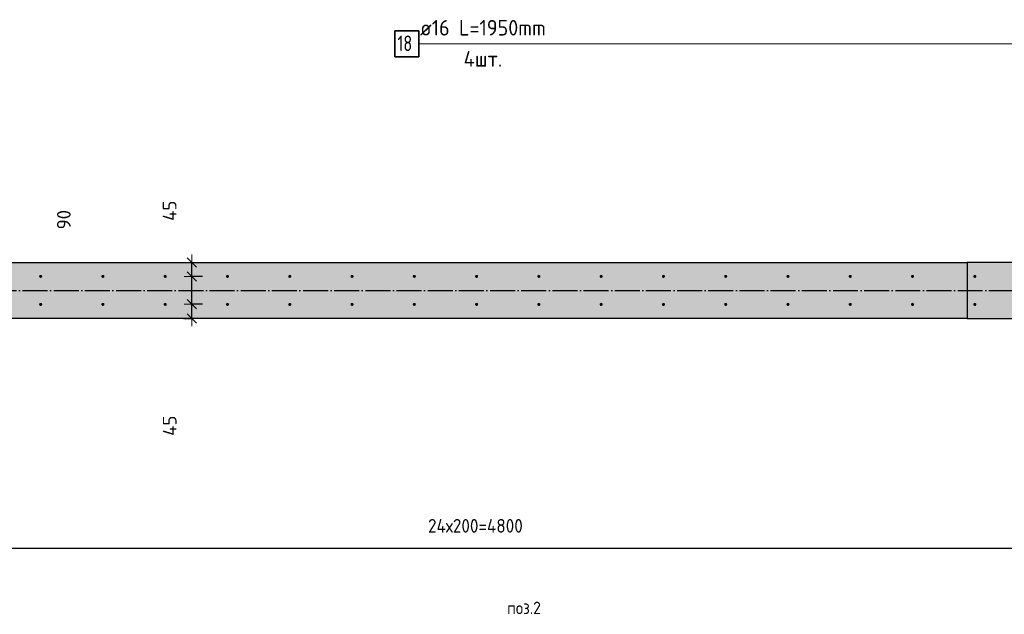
# Model space of a CAD drawing. Header units: millimetres. Extents: x -17997 to 37135, y 45383 to 72408.
# Tile 22 of 67: x 10003 to 13165, y 52299 to 54210. Entities that reach past the tile are written whole.
import ezdxf

# ---------------------------------------------------------------- set-up
doc = ezdxf.new("R2010")
doc.units = ezdxf.units.MM
doc.header["$PDMODE"] = 65
doc.linetypes.add('______11', pattern=[100, 80, -10, 0, -10])
doc.linetypes.add('______5', pattern=[220, 160, -20, 20, -20])
for name, color, linetype, lineweight in [('Standard', 7, 'Continuous', 25), ('Арм.стержн. вертикальными 1', 22, 'Continuous', 35), ('Размерная линия_ общее', 7, 'Continuous', 13)]:
    doc.layers.add(name, color=color, linetype=linetype, lineweight=lineweight)
doc.layers.add('Арм.стержн. вертикальными 2', color=7, linetype='Continuous', lineweight=35, true_color=0x006e00)
doc.layers.add('Осевая линия_ общее', color=7, linetype='______5', lineweight=13, true_color=0xa0a0a0)
doc.styles.add('ISOCPEUR', font='ISOCPEUR')
doc.dimstyles.new('DIMSTYLE_11', dxfattribs={"dimtxt": 44, "dimasz": 50, "dimexe": 0, "dimexo": 0, "dimgap": 22, "dimtad": 2, "dimdec": 0, "dimrnd": 5, "dimzin": 12, "dimdsep": 46, "dimtxsty": 'ISOCPEUR', "dimblk1": 'ALL_ML_STRICH', "dimblk2": 'ALL_ML_STRICH', "dimsah": 1, "dimcen": 0, "dimclrd": 7, "dimclre": 256, "dimclrt": 7, "dimadec": 0, "dimazin": 0, "dimtfac": 1, "dimtdec": 0, "dimtix": 1, "dimtmove": 2, "dimatfit": 3, "dimfxl": 0, "dimtvp": 1.2, "dimtzin": 0, "dimlwd": 0, "dimlwe": -3, "dimarcsym": 0})
doc.dimstyles.new('DIMSTYLE_3', dxfattribs={"dimtxt": 44, "dimasz": 50, "dimexe": 0, "dimexo": 0, "dimgap": 22, "dimtad": 2, "dimdec": 0, "dimrnd": 5, "dimzin": 12, "dimdsep": 46, "dimtxsty": 'ISOCPEUR', "dimblk1": 'ALL_ML_STRICH', "dimblk2": 'ALL_ML_STRICH', "dimsah": 1, "dimcen": 0, "dimclrd": 7, "dimclre": 256, "dimclrt": 7, "dimadec": 0, "dimazin": 0, "dimtfac": 1, "dimtdec": 0, "dimtix": 1, "dimtmove": 2, "dimatfit": 3, "dimfxl": 0, "dimtzin": 0, "dimlwd": 0, "dimlwe": -3, "dimarcsym": 0})

# ---------------------------------------------------------------- blocks, each defined once
blk = doc.blocks.new('ALL_ML_STRICH')
at = {"color": 0, "linetype": 'ByBlock', "lineweight": -2}
for p, q in [((-1, 0), (0.5, 0)), ((-0.3, -0.3), (0.3, 0.3)), ((0, -0.5), (0, 0.5))]:
    blk.add_line(p, q, dxfattribs=at)
blk = doc.blocks.new('*D254')
at = {"layer": 'DEFPOINTS', "color": 7, "linetype": 'Continuous', "lineweight": 13, "transparency": 33554687}
for p in [(10609.5, 53295.5), (10509, 53250), (10555.8, 53250)]:
    blk.add_point(p, dxfattribs=at)
at = {"layer": 'Размерная линия_ общее', "color": 253, "linetype": 'Continuous', "lineweight": -2, "true_color": 0xa0a0a0, "transparency": 33554687}
for p, q in [((10589.5, 53295.5), (10555.8, 53295.5)), ((10529, 53250), (10555.8, 53250))]:
    blk.add_line(p, q, dxfattribs=at)
at = {"layer": 'Размерная линия_ общее', "color": 7, "linetype": 'Continuous', "lineweight": -2, "transparency": 33554687}
blk.add_line((10555.8, 53250), (10555.8, 53295.5), dxfattribs=at)
at = {"layer": 'Размерная линия_ общее', "color": 7, "linetype": 'Continuous', "lineweight": 13, "transparency": 33554687, "xscale": 50, "yscale": 50, "zscale": 50}
for p, rotation in [((10555.8, 53295.5), 90), ((10555.8, 53250), 270)]:
    blk.add_blockref('ALL_ML_STRICH', p, dxfattribs=dict(at, rotation=rotation))
at = {"layer": 'Размерная линия_ общее', "color": 7, "linetype": 'Continuous', "lineweight": 13, "transparency": 33554687, "insert": (10484.4, 52905.1), "char_height": 44, "width": 88, "attachment_point": 5, "rotation": 90, "style": 'ISOCPEUR'}
blk.add_mtext('\\A1;{45}', dxfattribs=at)
blk = doc.blocks.new('*D255')
at = {"layer": 'DEFPOINTS', "color": 7, "linetype": 'Continuous', "lineweight": 13, "transparency": 33554687}
for p in [(10609.5, 53385), (10555.8, 53295.5), (10609.5, 53295.5)]:
    blk.add_point(p, dxfattribs=at)
at = {"layer": 'Размерная линия_ общее', "color": 253, "linetype": 'Continuous', "lineweight": -2, "true_color": 0xa0a0a0, "transparency": 33554687}
for p, q in [((10589.5, 53385), (10555.8, 53385)), ((10589.5, 53295.5), (10555.8, 53295.5))]:
    blk.add_line(p, q, dxfattribs=at)
at = {"layer": 'Размерная линия_ общее', "color": 7, "linetype": 'Continuous', "lineweight": -2, "transparency": 33554687}
blk.add_line((10555.8, 53295.5), (10555.8, 53385), dxfattribs=at)
at = {"layer": 'Размерная линия_ общее', "color": 7, "linetype": 'Continuous', "lineweight": 13, "transparency": 33554687, "xscale": 50, "yscale": 50, "zscale": 50}
for p, rotation in [((10555.8, 53385), 90), ((10555.8, 53295.5), 270)]:
    blk.add_blockref('ALL_ML_STRICH', p, dxfattribs=dict(at, rotation=rotation))
at = {"layer": 'Размерная линия_ общее', "color": 7, "linetype": 'Continuous', "lineweight": 13, "transparency": 33554687, "insert": (10144.4, 53567.2), "char_height": 44, "width": 88, "attachment_point": 5, "rotation": 90, "style": 'ISOCPEUR'}
blk.add_mtext('\\A1;{90}', dxfattribs=at)
blk = doc.blocks.new('*D256')
at = {"layer": 'DEFPOINTS', "color": 7, "linetype": 'Continuous', "lineweight": 13, "transparency": 33554687}
for p in [(10509, 53430), (10555.8, 53385), (10609.5, 53385)]:
    blk.add_point(p, dxfattribs=at)
at = {"layer": 'Размерная линия_ общее', "color": 253, "linetype": 'Continuous', "lineweight": -2, "true_color": 0xa0a0a0, "transparency": 33554687}
for p, q in [((10529, 53430), (10555.8, 53430)), ((10589.5, 53385), (10555.8, 53385))]:
    blk.add_line(p, q, dxfattribs=at)
at = {"layer": 'Размерная линия_ общее', "color": 7, "linetype": 'Continuous', "lineweight": -2, "transparency": 33554687}
blk.add_line((10555.8, 53385), (10555.8, 53430), dxfattribs=at)
at = {"layer": 'Размерная линия_ общее', "color": 7, "linetype": 'Continuous', "lineweight": 13, "transparency": 33554687, "xscale": 50, "yscale": 50, "zscale": 50}
for p, rotation in [((10555.8, 53430), 90), ((10555.8, 53385), 270)]:
    blk.add_blockref('ALL_ML_STRICH', p, dxfattribs=dict(at, rotation=rotation))
at = {"layer": 'Размерная линия_ общее', "color": 7, "linetype": 'Continuous', "lineweight": 13, "transparency": 33554687, "insert": (10484.1, 53595.8), "char_height": 44, "width": 88, "attachment_point": 5, "rotation": 90, "style": 'ISOCPEUR'}
blk.add_mtext('\\A1;{45}', dxfattribs=at)
blk = doc.blocks.new('*D272')
at = {"layer": 'DEFPOINTS', "color": 7, "linetype": 'Continuous', "lineweight": 13, "transparency": 33554687}
for p in [(9070, 53295), (13870, 53295), (9070, 52511.5)]:
    blk.add_point(p, dxfattribs=at)
at = {"layer": 'Размерная линия_ общее', "color": 253, "linetype": 'Continuous', "lineweight": -2, "true_color": 0xa0a0a0, "transparency": 33554687}
for p, q in [((9070, 53275), (9070, 52511.5)), ((13870, 53275), (13870, 52511.5))]:
    blk.add_line(p, q, dxfattribs=at)
at = {"layer": 'Размерная линия_ общее', "color": 7, "linetype": 'Continuous', "lineweight": -2, "transparency": 33554687}
blk.add_line((9070, 52511.5), (13870, 52511.5), dxfattribs=at)
at = {"layer": 'Размерная линия_ общее', "color": 7, "linetype": 'Continuous', "lineweight": 13, "transparency": 33554687, "xscale": 50, "yscale": 50, "zscale": 50, "rotation": 180}
blk.add_blockref('ALL_ML_STRICH', (9070, 52511.5), dxfattribs=at)
at = {"layer": 'Размерная линия_ общее', "color": 7, "linetype": 'Continuous', "lineweight": 13, "transparency": 33554687, "xscale": 50, "yscale": 50, "zscale": 50}
blk.add_blockref('ALL_ML_STRICH', (13870, 52511.5), dxfattribs=at)
at = {"layer": 'Размерная линия_ общее', "color": 7, "linetype": 'Continuous', "lineweight": 13, "transparency": 33554687, "insert": (11314, 52605.5), "char_height": 44, "width": 2.2, "attachment_point": 1, "line_spacing_factor": 0.60241, "style": 'ISOCPEUR'}
blk.add_mtext('\\W0.91;24х200=4800', dxfattribs=at)
blk = doc.blocks.new('СЛОЖНЫЙ_ОБЪЕКТ_1')
at = {"layer": 'Осевая линия_ общее', "color": 253, "linetype": '______11', "lineweight": -3, "true_color": 0xa0a0a0, "transparency": 33554687}
blk.add_line((-2000, 53340), (14790, 53340), dxfattribs=at)

msp = doc.modelspace()

# ---------------------------------------------------------------- hatches: boundary and pattern name
at = {"linetype": 'Continuous', "lineweight": 13, "transparency": 33554687}
for points in [[(13045, 53430), (8320, 53430), (8320, 53250), (13045, 53250)], [(13265, 53430), (13045, 53430), (13045, 53250), (13265, 53250)]]:
    msp.add_hatch(color=7, dxfattribs=at).paths.add_polyline_path(points)
at = {"layer": 'Арм.стержн. вертикальными 1', "linetype": 'Continuous', "lineweight": 50, "transparency": 33554687}
for points in [[(10075, 53385), (10074.6, 53386.9), (10073.6, 53388.5), (10071.9, 53389.6), (10070, 53390), (10068.1, 53389.6), (10066.5, 53388.5), (10065.4, 53386.9), (10065, 53385), (10065.4, 53383.1), (10066.5, 53381.5), (10068.1, 53380.4), (10070, 53380), (10071.9, 53380.4), (10073.6, 53381.5), (10074.6, 53383.1)], [(10275, 53385), (10274.6, 53386.9), (10273.6, 53388.5), (10271.9, 53389.6), (10270, 53390), (10268.1, 53389.6), (10266.5, 53388.5), (10265.4, 53386.9), (10265, 53385), (10265.4, 53383.1), (10266.5, 53381.5), (10268.1, 53380.4), (10270, 53380), (10271.9, 53380.4), (10273.6, 53381.5), (10274.6, 53383.1)], [(10475, 53385), (10474.6, 53386.9), (10473.6, 53388.5), (10471.9, 53389.6), (10470, 53390), (10468.1, 53389.6), (10466.5, 53388.5), (10465.4, 53386.9), (10465, 53385), (10465.4, 53383.1), (10466.5, 53381.5), (10468.1, 53380.4), (10470, 53380), (10471.9, 53380.4), (10473.6, 53381.5), (10474.6, 53383.1)], [(10675, 53385), (10674.6, 53386.9), (10673.6, 53388.5), (10671.9, 53389.6), (10670, 53390), (10668.1, 53389.6), (10666.5, 53388.5), (10665.4, 53386.9), (10665, 53385), (10665.4, 53383.1), (10666.5, 53381.5), (10668.1, 53380.4), (10670, 53380), (10671.9, 53380.4), (10673.6, 53381.5), (10674.6, 53383.1)], [(10875, 53385), (10874.6, 53386.9), (10873.6, 53388.5), (10871.9, 53389.6), (10870, 53390), (10868.1, 53389.6), (10866.5, 53388.5), (10865.4, 53386.9), (10865, 53385), (10865.4, 53383.1), (10866.5, 53381.5), (10868.1, 53380.4), (10870, 53380), (10871.9, 53380.4), (10873.6, 53381.5), (10874.6, 53383.1)], [(11075, 53385), (11074.6, 53386.9), (11073.6, 53388.5), (11071.9, 53389.6), (11070, 53390), (11068.1, 53389.6), (11066.5, 53388.5), (11065.4, 53386.9), (11065, 53385), (11065.4, 53383.1), (11066.5, 53381.5), (11068.1, 53380.4), (11070, 53380), (11071.9, 53380.4), (11073.6, 53381.5), (11074.6, 53383.1)], [(11275, 53385), (11274.6, 53386.9), (11273.6, 53388.5), (11271.9, 53389.6), (11270, 53390), (11268.1, 53389.6), (11266.5, 53388.5), (11265.4, 53386.9), (11265, 53385), (11265.4, 53383.1), (11266.5, 53381.5), (11268.1, 53380.4), (11270, 53380), (11271.9, 53380.4), (11273.6, 53381.5), (11274.6, 53383.1)], [(11475, 53385), (11474.6, 53386.9), (11473.6, 53388.5), (11471.9, 53389.6), (11470, 53390), (11468.1, 53389.6), (11466.5, 53388.5), (11465.4, 53386.9), (11465, 53385), (11465.4, 53383.1), (11466.5, 53381.5), (11468.1, 53380.4), (11470, 53380), (11471.9, 53380.4), (11473.6, 53381.5), (11474.6, 53383.1)], [(11675, 53385), (11674.6, 53386.9), (11673.6, 53388.5), (11671.9, 53389.6), (11670, 53390), (11668.1, 53389.6), (11666.5, 53388.5), (11665.4, 53386.9), (11665, 53385), (11665.4, 53383.1), (11666.5, 53381.5), (11668.1, 53380.4), (11670, 53380), (11671.9, 53380.4), (11673.6, 53381.5), (11674.6, 53383.1)], [(11875, 53385), (11874.6, 53386.9), (11873.6, 53388.5), (11871.9, 53389.6), (11870, 53390), (11868.1, 53389.6), (11866.5, 53388.5), (11865.4, 53386.9), (11865, 53385), (11865.4, 53383.1), (11866.5, 53381.5), (11868.1, 53380.4), (11870, 53380), (11871.9, 53380.4), (11873.6, 53381.5), (11874.6, 53383.1)], [(12075, 53385), (12074.6, 53386.9), (12073.6, 53388.5), (12071.9, 53389.6), (12070, 53390), (12068.1, 53389.6), (12066.5, 53388.5), (12065.4, 53386.9), (12065, 53385), (12065.4, 53383.1), (12066.5, 53381.5), (12068.1, 53380.4), (12070, 53380), (12071.9, 53380.4), (12073.6, 53381.5), (12074.6, 53383.1)], [(12275, 53385), (12274.6, 53386.9), (12273.6, 53388.5), (12271.9, 53389.6), (12270, 53390), (12268.1, 53389.6), (12266.5, 53388.5), (12265.4, 53386.9), (12265, 53385), (12265.4, 53383.1), (12266.5, 53381.5), (12268.1, 53380.4), (12270, 53380), (12271.9, 53380.4), (12273.6, 53381.5), (12274.6, 53383.1)], [(12475, 53385), (12474.6, 53386.9), (12473.6, 53388.5), (12471.9, 53389.6), (12470, 53390), (12468.1, 53389.6), (12466.5, 53388.5), (12465.4, 53386.9), (12465, 53385), (12465.4, 53383.1), (12466.5, 53381.5), (12468.1, 53380.4), (12470, 53380), (12471.9, 53380.4), (12473.6, 53381.5), (12474.6, 53383.1)], [(12675, 53385), (12674.6, 53386.9), (12673.6, 53388.5), (12671.9, 53389.6), (12670, 53390), (12668.1, 53389.6), (12666.5, 53388.5), (12665.4, 53386.9), (12665, 53385), (12665.4, 53383.1), (12666.5, 53381.5), (12668.1, 53380.4), (12670, 53380), (12671.9, 53380.4), (12673.6, 53381.5), (12674.6, 53383.1)], [(12875, 53385), (12874.6, 53386.9), (12873.6, 53388.5), (12871.9, 53389.6), (12870, 53390), (12868.1, 53389.6), (12866.5, 53388.5), (12865.4, 53386.9), (12865, 53385), (12865.4, 53383.1), (12866.5, 53381.5), (12868.1, 53380.4), (12870, 53380), (12871.9, 53380.4), (12873.6, 53381.5), (12874.6, 53383.1)], [(13075, 53385), (13074.6, 53386.9), (13073.6, 53388.5), (13071.9, 53389.6), (13070, 53390), (13068.1, 53389.6), (13066.5, 53388.5), (13065.4, 53386.9), (13065, 53385), (13065.4, 53383.1), (13066.5, 53381.5), (13068.1, 53380.4), (13070, 53380), (13071.9, 53380.4), (13073.6, 53381.5), (13074.6, 53383.1)], [(10075, 53295), (10074.6, 53296.9), (10073.6, 53298.5), (10071.9, 53299.6), (10070, 53300), (10068.1, 53299.6), (10066.5, 53298.5), (10065.4, 53296.9), (10065, 53295), (10065.4, 53293.1), (10066.5, 53291.5), (10068.1, 53290.4), (10070, 53290), (10071.9, 53290.4), (10073.6, 53291.5), (10074.6, 53293.1)], [(10275, 53295), (10274.6, 53296.9), (10273.6, 53298.5), (10271.9, 53299.6), (10270, 53300), (10268.1, 53299.6), (10266.5, 53298.5), (10265.4, 53296.9), (10265, 53295), (10265.4, 53293.1), (10266.5, 53291.5), (10268.1, 53290.4), (10270, 53290), (10271.9, 53290.4), (10273.6, 53291.5), (10274.6, 53293.1)], [(10475, 53295), (10474.6, 53296.9), (10473.6, 53298.5), (10471.9, 53299.6), (10470, 53300), (10468.1, 53299.6), (10466.5, 53298.5), (10465.4, 53296.9), (10465, 53295), (10465.4, 53293.1), (10466.5, 53291.5), (10468.1, 53290.4), (10470, 53290), (10471.9, 53290.4), (10473.6, 53291.5), (10474.6, 53293.1)], [(10675, 53295), (10674.6, 53296.9), (10673.6, 53298.5), (10671.9, 53299.6), (10670, 53300), (10668.1, 53299.6), (10666.5, 53298.5), (10665.4, 53296.9), (10665, 53295), (10665.4, 53293.1), (10666.5, 53291.5), (10668.1, 53290.4), (10670, 53290), (10671.9, 53290.4), (10673.6, 53291.5), (10674.6, 53293.1)], [(10875, 53295), (10874.6, 53296.9), (10873.6, 53298.5), (10871.9, 53299.6), (10870, 53300), (10868.1, 53299.6), (10866.5, 53298.5), (10865.4, 53296.9), (10865, 53295), (10865.4, 53293.1), (10866.5, 53291.5), (10868.1, 53290.4), (10870, 53290), (10871.9, 53290.4), (10873.6, 53291.5), (10874.6, 53293.1)], [(11075, 53295), (11074.6, 53296.9), (11073.6, 53298.5), (11071.9, 53299.6), (11070, 53300), (11068.1, 53299.6), (11066.5, 53298.5), (11065.4, 53296.9), (11065, 53295), (11065.4, 53293.1), (11066.5, 53291.5), (11068.1, 53290.4), (11070, 53290), (11071.9, 53290.4), (11073.6, 53291.5), (11074.6, 53293.1)], [(11275, 53295), (11274.6, 53296.9), (11273.6, 53298.5), (11271.9, 53299.6), (11270, 53300), (11268.1, 53299.6), (11266.5, 53298.5), (11265.4, 53296.9), (11265, 53295), (11265.4, 53293.1), (11266.5, 53291.5), (11268.1, 53290.4), (11270, 53290), (11271.9, 53290.4), (11273.6, 53291.5), (11274.6, 53293.1)], [(11475, 53295), (11474.6, 53296.9), (11473.6, 53298.5), (11471.9, 53299.6), (11470, 53300), (11468.1, 53299.6), (11466.5, 53298.5), (11465.4, 53296.9), (11465, 53295), (11465.4, 53293.1), (11466.5, 53291.5), (11468.1, 53290.4), (11470, 53290), (11471.9, 53290.4), (11473.6, 53291.5), (11474.6, 53293.1)], [(11675, 53295), (11674.6, 53296.9), (11673.6, 53298.5), (11671.9, 53299.6), (11670, 53300), (11668.1, 53299.6), (11666.5, 53298.5), (11665.4, 53296.9), (11665, 53295), (11665.4, 53293.1), (11666.5, 53291.5), (11668.1, 53290.4), (11670, 53290), (11671.9, 53290.4), (11673.6, 53291.5), (11674.6, 53293.1)], [(11875, 53295), (11874.6, 53296.9), (11873.6, 53298.5), (11871.9, 53299.6), (11870, 53300), (11868.1, 53299.6), (11866.5, 53298.5), (11865.4, 53296.9), (11865, 53295), (11865.4, 53293.1), (11866.5, 53291.5), (11868.1, 53290.4), (11870, 53290), (11871.9, 53290.4), (11873.6, 53291.5), (11874.6, 53293.1)], [(12075, 53295), (12074.6, 53296.9), (12073.6, 53298.5), (12071.9, 53299.6), (12070, 53300), (12068.1, 53299.6), (12066.5, 53298.5), (12065.4, 53296.9), (12065, 53295), (12065.4, 53293.1), (12066.5, 53291.5), (12068.1, 53290.4), (12070, 53290), (12071.9, 53290.4), (12073.6, 53291.5), (12074.6, 53293.1)], [(12275, 53295), (12274.6, 53296.9), (12273.6, 53298.5), (12271.9, 53299.6), (12270, 53300), (12268.1, 53299.6), (12266.5, 53298.5), (12265.4, 53296.9), (12265, 53295), (12265.4, 53293.1), (12266.5, 53291.5), (12268.1, 53290.4), (12270, 53290), (12271.9, 53290.4), (12273.6, 53291.5), (12274.6, 53293.1)], [(12475, 53295), (12474.6, 53296.9), (12473.6, 53298.5), (12471.9, 53299.6), (12470, 53300), (12468.1, 53299.6), (12466.5, 53298.5), (12465.4, 53296.9), (12465, 53295), (12465.4, 53293.1), (12466.5, 53291.5), (12468.1, 53290.4), (12470, 53290), (12471.9, 53290.4), (12473.6, 53291.5), (12474.6, 53293.1)], [(12675, 53295), (12674.6, 53296.9), (12673.6, 53298.5), (12671.9, 53299.6), (12670, 53300), (12668.1, 53299.6), (12666.5, 53298.5), (12665.4, 53296.9), (12665, 53295), (12665.4, 53293.1), (12666.5, 53291.5), (12668.1, 53290.4), (12670, 53290), (12671.9, 53290.4), (12673.6, 53291.5), (12674.6, 53293.1)], [(12875, 53295), (12874.6, 53296.9), (12873.6, 53298.5), (12871.9, 53299.6), (12870, 53300), (12868.1, 53299.6), (12866.5, 53298.5), (12865.4, 53296.9), (12865, 53295), (12865.4, 53293.1), (12866.5, 53291.5), (12868.1, 53290.4), (12870, 53290), (12871.9, 53290.4), (12873.6, 53291.5), (12874.6, 53293.1)], [(13075, 53295), (13074.6, 53296.9), (13073.6, 53298.5), (13071.9, 53299.6), (13070, 53300), (13068.1, 53299.6), (13066.5, 53298.5), (13065.4, 53296.9), (13065, 53295), (13065.4, 53293.1), (13066.5, 53291.5), (13068.1, 53290.4), (13070, 53290), (13071.9, 53290.4), (13073.6, 53291.5), (13074.6, 53293.1)]]:
    msp.add_hatch(color=4, dxfattribs=at).paths.add_polyline_path(points)

# ---------------------------------------------------------------- linework, layer by layer
at = {"color": 7, "linetype": 'Continuous', "lineweight": 25, "transparency": 33554687}
for p, q in [((9000, 53430), (13045, 53430)), ((13045, 53430), (13045, 53250)), ((13265, 53430), (13045, 53430)), ((13045, 53250), (8320, 53250)), ((13045, 53250), (13265, 53250))]:
    msp.add_line(p, q, dxfattribs=at)
at = {"layer": 'Арм.стержн. вертикальными 2', "color": 7, "linetype": 'Continuous', "lineweight": 13, "transparency": 33554687}
msp.add_line((11284.4, 54132.2), (13599.4, 54132.2), dxfattribs=at)
at = {"layer": 'Арм.стержн. вертикальными 2', "color": 7, "linetype": 'Continuous', "lineweight": 35, "transparency": 33554687}
msp.add_lwpolyline([(11207.7, 54090.5), (11284.4, 54090.5), (11284.4, 54173.8), (11207.7, 54173.8), (11207.7, 54090.5)], dxfattribs=at)

# ---------------------------------------------------------------- block references
at = {"layer": 'Осевая линия_ общее', "color": 253, "linetype": '______11', "lineweight": -3, "true_color": 0xa0a0a0, "transparency": 33554687}
msp.add_blockref('СЛОЖНЫЙ_ОБЪЕКТ_1', (0, 0), dxfattribs=at)

# ---------------------------------------------------------------- texts
at = {"layer": 'Standard', "color": 7, "linetype": 'Continuous', "lineweight": 13, "transparency": 33554687, "insert": (11622.2, 52319.9), "char_height": 40, "width": 127.972, "attachment_point": 5, "style": 'ISOCPEUR'}
msp.add_mtext('\\A1;{\\fISOCPEUR|i0|b0;\\H40.000000;\\W0.909091;\\C7;поз.2}\\P', dxfattribs=at)
at = {"layer": 'Арм.стержн. вертикальными 2', "color": 7, "linetype": 'Continuous', "lineweight": 25, "transparency": 33554687, "char_height": 50, "attachment_point": 7, "style": 'ISOCPEUR'}
for s, insert, width in [('\\W0.94;ø16 L=1950mm ', (11288.4, 54158.8), 478.268), ('\\W0.75;18', (11216.1, 54108.8), 78.713), ('\\W0.95;4шт. ', (11428.4, 54058.8), 198.596)]:
    msp.add_mtext(s, dxfattribs=dict(at, insert=insert, width=width))

# ---------------------------------------------------------------- dimensions: what is measured, and where the dimension line sits
at = {"layer": 'Размерная линия_ общее', "color": 7, "linetype": 'Continuous', "lineweight": 13, "transparency": 33554687}
for base, p1, p2, picture, middle in [((10555.8, 53430), (10589.5, 53385), (10529, 53430), '*D256', (10484.1, 53595.8)), ((10555.7693, 53385.0003), (10589.4696, 53295.469), (10589.4696, 53385.0003), '*D255', (10144.4278, 53567.2085)), ((10555.7693, 53295.469), (10528.9817, 53250), (10589.4696, 53295.469), '*D254', (10484.3854, 52905.1244))]:
    dim = msp.add_linear_dim(base=base, p1=p1, p2=p2, angle=90, dimstyle='DIMSTYLE_11', override={"dimpost": '<>', "dimclrd": 7, "dimclre": 253, "dimclrt": 7, "dimlwd": 0, "dimlwe": 65533}, dxfattribs=at)
    dim.commit()
    dim.dimension.update_dxf_attribs({"geometry": picture, "text_midpoint": middle, "dimtype": 160})
dim = msp.add_linear_dim(base=(13870, 52511.5), p1=(9070, 53275), p2=(13870, 53275), text='\\W0.91;24х200=4800', dimstyle='DIMSTYLE_3', override={"dimpost": '<>', "dimclrd": 7, "dimclre": 253, "dimclrt": 7, "dimlwd": 0, "dimlwe": 65533}, dxfattribs=at)
dim.commit()
dim.dimension.update_dxf_attribs({"geometry": '*D272', "text_midpoint": (11470, 52533.5), "dimtype": 160})

doc.saveas('drawing.dxf')
